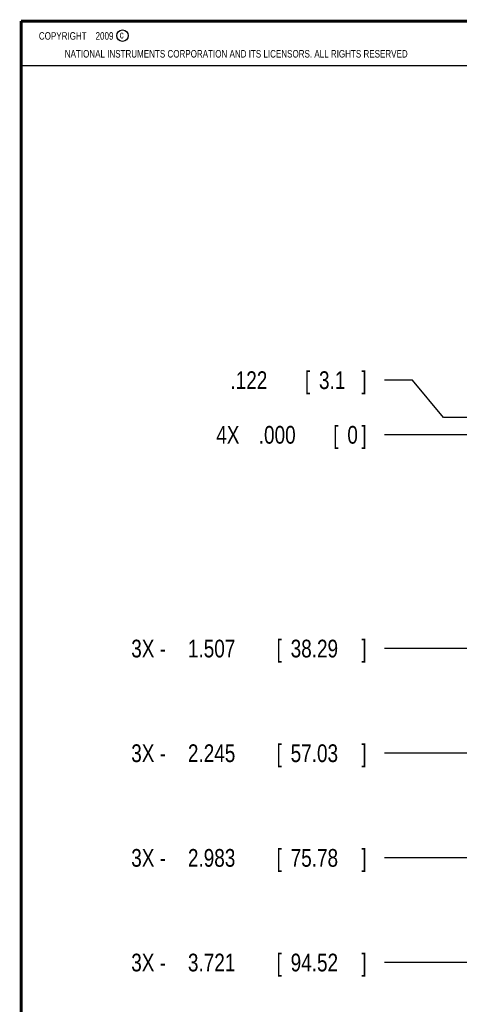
# Model space of a CAD drawing. Header units: inches. Extents: x 0.2 to 16.8, y 0.1 to 10.8.
# Tile 2 of 29: x 0.2 to 3.3, y 3.8 to 10.8. Entities that reach past the tile are written whole.
import ezdxf

# ---------------------------------------------------------------- set-up
doc = ezdxf.new("R2010")
doc.units = ezdxf.units.IN
doc.header["$LTSCALE"] = 0.935
doc.header["$MEASUREMENT"] = 0
doc.layers.get('0').update_dxf_attribs({"linetype": 'CONTINUOUS'})
doc.layers.add('DIMENSIONS', color=7, linetype='CONTINUOUS')
doc.styles.get("Standard").update_dxf_attribs({"font": 'txt', "width": 0.8})
doc.dimstyles.new('DIMSTYLE_1', dxfattribs={"dimtxt": 0.125, "dimasz": 0.18, "dimexe": 0.18, "dimexo": 0.0625, "dimgap": 0.09, "dimtad": 0, "dimtih": 1, "dimtoh": 1, "dimdec": 3, "dimzin": 4, "dimdsep": 46, "dimtxsty": 'STANDARD', "dimblk": '_FILLED', "dimblk1": '_FILLED', "dimblk2": '_FILLED', "dimcen": 0.09, "dimadec": 0, "dimazin": 0, "dimtp": 0.01, "dimtm": 0.01, "dimtfac": 1, "dimtdec": 3, "dimtofl": 0, "dimtmove": 0, "dimatfit": 3, "dimldrblk": '_FILLED', "dimfxl": 1, "dimtolj": 1, "dimtzin": 4, "dimarcsym": 0})

# ---------------------------------------------------------------- blocks, each defined once
blk = doc.blocks.new('*D0')
at = {"layer": 'DIMENSIONS', "color": 2, "linetype": 'CONTINUOUS'}
for p, q in [((3.0108, 8.2265), (2.8146, 8.2265)), ((3.2309, 7.9634), (3.0108, 8.2265)), ((3.4396, 7.9634), (3.2309, 7.9634))]:
    blk.add_line(p, q, dxfattribs=at)
at = {"layer": 'DIMENSIONS', "color": 2, "linetype": 'CONTINUOUS', "width": 0.8}
for s, p in [('.122', (1.7271, 8.164)), ('[', (2.2521, 8.164)), ('3.1', (2.3521, 8.164)), (']', (2.6521, 8.164))]:
    blk.add_text(s, height=0.125, dxfattribs=at).set_placement(p)
blk = doc.blocks.new('_FILLED')
at = {"color": 0, "linetype": 'BYBLOCK'}
blk.add_solid([(0, 0), (-1, 0.174), (-1, -0.174)], dxfattribs=at)
blk = doc.blocks.new('*D1')
at = {"layer": 'DIMENSIONS', "color": 2, "linetype": 'CONTINUOUS'}
blk.add_line((3.6773, 6.334), (2.8146, 6.334), dxfattribs=at)
at = {"layer": 'DIMENSIONS', "color": 2, "linetype": 'CONTINUOUS', "width": 0.8}
for s, p in [('3X -', (1.0271, 6.2715)), ('1.507', (1.4271, 6.2715)), ('[', (2.0521, 6.2715)), ('38.29', (2.1521, 6.2715)), (']', (2.6521, 6.2715))]:
    blk.add_text(s, height=0.125, dxfattribs=at).set_placement(p)
blk = doc.blocks.new('*D2')
at = {"layer": 'DIMENSIONS', "color": 2, "linetype": 'CONTINUOUS'}
blk.add_line((3.6773, 5.596), (2.8146, 5.596), dxfattribs=at)
at = {"layer": 'DIMENSIONS', "color": 2, "linetype": 'CONTINUOUS', "width": 0.8}
for s, p in [('3X -', (1.0271, 5.5335)), ('2.245', (1.4271, 5.5335)), ('[', (2.0521, 5.5335)), ('57.03', (2.1521, 5.5335)), (']', (2.6521, 5.5335))]:
    blk.add_text(s, height=0.125, dxfattribs=at).set_placement(p)
blk = doc.blocks.new('*D3')
at = {"layer": 'DIMENSIONS', "color": 2, "linetype": 'CONTINUOUS'}
blk.add_line((3.6723, 4.858), (2.8146, 4.858), dxfattribs=at)
at = {"layer": 'DIMENSIONS', "color": 2, "linetype": 'CONTINUOUS', "width": 0.8}
for s, p in [('[', (2.0521, 4.7955)), (']', (2.6521, 4.7955)), ('3X -', (1.0271, 4.7955)), ('2.983', (1.4271, 4.7955)), ('75.78', (2.1521, 4.7955))]:
    blk.add_text(s, height=0.125, dxfattribs=at).set_placement(p)
blk = doc.blocks.new('*D4')
at = {"layer": 'DIMENSIONS', "color": 2, "linetype": 'CONTINUOUS'}
blk.add_line((3.6723, 4.12), (2.8146, 4.12), dxfattribs=at)
at = {"layer": 'DIMENSIONS', "color": 2, "linetype": 'CONTINUOUS', "width": 0.8}
for s, p in [('3X -', (1.0271, 4.0575)), ('3.721', (1.4271, 4.0575)), ('[', (2.0521, 4.0575)), ('94.52', (2.1521, 4.0575)), (']', (2.6521, 4.0575))]:
    blk.add_text(s, height=0.125, dxfattribs=at).set_placement(p)
blk = doc.blocks.new('*D5')
at = {"layer": 'DIMENSIONS', "color": 2, "linetype": 'CONTINUOUS'}
blk.add_line((3.6085, 3.0207), (2.8146, 3.0207), dxfattribs=at)
at = {"layer": 'DIMENSIONS', "color": 2, "linetype": 'CONTINUOUS', "width": 0.8}
for s, p in [('4X -', (0.9271, 2.9582)), ('4.821', (1.3271, 2.9582)), ('[', (1.9521, 2.9582)), ('122.45', (2.0521, 2.9582)), (']', (2.6521, 2.9582))]:
    blk.add_text(s, height=0.125, dxfattribs=at).set_placement(p)
blk = doc.blocks.new('*D13')
at = {"layer": 'DIMENSIONS', "color": 2, "linetype": 'CONTINUOUS'}
blk.add_line((3.6085, 7.8414), (2.8146, 7.8414), dxfattribs=at)
at = {"layer": 'DIMENSIONS', "color": 2, "linetype": 'CONTINUOUS', "width": 0.8}
for s, p in [('4X ', (1.6271, 7.7789)), ('.000', (1.9271, 7.7789)), ('[', (2.4521, 7.7789)), ('0', (2.5521, 7.7789)), (']', (2.6521, 7.7789))]:
    blk.add_text(s, height=0.125, dxfattribs=at).set_placement(p)

msp = doc.modelspace()

# ---------------------------------------------------------------- linework, layer by layer
at = {"color": 2, "linetype": 'CONTINUOUS'}
for p, q in [((0.25, 10.7586), (3.625, 10.7586)), ((0.25, 10.7586), (0.25, 10.4456)), ((0.25, 10.4456), (3.625, 10.4456))]:
    msp.add_line(p, q, dxfattribs=at)
at = {"color": 7, "linetype": 'CONTINUOUS', "const_width": 0.02}
for points in [[(0.25, 10.7586), (0.25, 0.2586)], [(16.75, 10.7586), (0.25, 10.7586)]]:
    msp.add_lwpolyline(points, dxfattribs=at)
at = {"color": 2, "linetype": 'CONTINUOUS'}
msp.add_circle((0.9659, 10.6562), 0.0403, dxfattribs=at)

# ---------------------------------------------------------------- texts
at = {"color": 2, "linetype": 'CONTINUOUS', "width": 0.8}
for s, p in [('c', (0.946, 10.6363)), ('NATIONAL INSTRUMENTS CORPORATION AND ITS LICENSORS. ALL RIGHTS RESERVED', (0.5583, 10.5016))]:
    msp.add_text(s, height=0.053, dxfattribs=at).set_placement(p)
at = {"color": 2, "linetype": 'CONTINUOUS', "insert": (0.3125, 10.6805), "char_height": 0.053, "width": 0.8904, "attachment_point": 1}
msp.add_mtext('    COPYRIGHT    2009', dxfattribs=at)

# ---------------------------------------------------------------- dimensions: what is measured, and where the dimension line sits
at = {"layer": 'DIMENSIONS', "color": 2, "linetype": 'CONTINUOUS'}
dim = msp.add_ordinate_dim(feature_location=(3.4396, 7.9634), offset=(-0.625, 0.263), dtype=0, origin=(3.671, 7.8414), dimstyle='DIMSTYLE_1', dxfattribs=at)
dim.commit()
dim.dimension.update_dxf_attribs({"geometry": '*D0', "text_midpoint": (2.2396, 8.2265)})
for feature_location, offset, origin, text, picture, middle in [((3.6084523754, 7.841424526), (-0.7939, 0), (3.6709523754, 7.841424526), '4X <>', '*D13', (2.1895523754, 7.841424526)), ((3.6085, 3.0207), (-0.7939, 0), (3.671, 7.8414), '4X -<>', '*D5', (1.8396, 3.0207)), ((3.6773, 6.334), (-0.8628, 0), (3.671, 7.8414), '3X -<>', '*D1', (1.8896, 6.334)), ((3.6773, 5.596), (-0.8628, 0), (3.671, 7.8414), '3X -<>', '*D2', (1.8896, 5.596)), ((3.6723, 4.858), (-0.8578, 0), (3.671, 7.8414), '3X -<>', '*D3', (1.8896, 4.858)), ((3.6723, 4.12), (-0.8578, 0), (3.671, 7.8414), '3X -<>', '*D4', (1.8896, 4.12))]:
    dim = msp.add_ordinate_dim(feature_location=feature_location, offset=offset, dtype=0, origin=origin, text=text, dimstyle='DIMSTYLE_1', dxfattribs=at)
    dim.commit()
    dim.dimension.update_dxf_attribs({"geometry": picture, "text_midpoint": middle})

doc.saveas('drawing.dxf')
